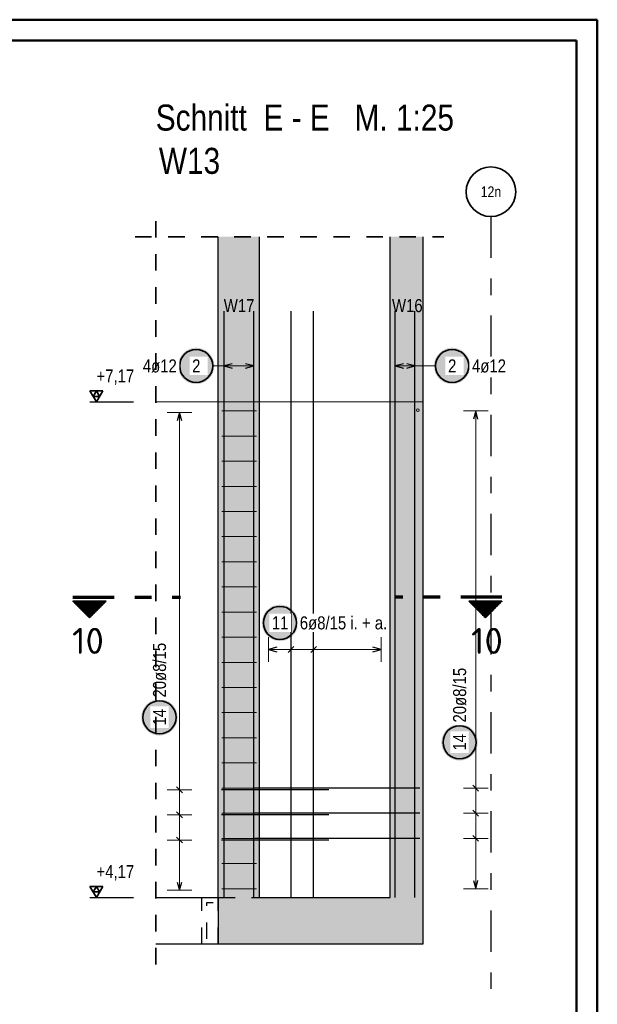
# Model space of a CAD drawing. Header units: millimetres. Extents: x -12.7 to 49.1, y -8.7 to 26.3.
# Tile 32 of 35: x 40.3 to 43.8, y 15.1 to 21. Entities that reach past the tile are written whole.
import ezdxf
from ezdxf.enums import TextEntityAlignment as Align

# ---------------------------------------------------------------- set-up
doc = ezdxf.new("R2010")
doc.units = ezdxf.units.MM
doc.linetypes.add('DASHDOTX2', pattern=[2, 1, -0.5, 0, -0.5])
doc.linetypes.add('HIDDEN', pattern=[0.375, 0.25, -0.125])
doc.layers.add('Achsen', color=7, linetype='Continuous', lineweight=20)
doc.layers.add('nplo Bewehrung', color=7, linetype='Continuous', lineweight=20)
doc.styles.add('Arial Narrow', font='ARIALN.TTF')
doc.styles.add('isocp', font='isocp', dxfattribs={"width": 1.1})
doc.linetypes.add('STRAKON_Linetype_13', pattern='A,15,[130,ltypeshp.shx,S=1.875,R=-30,X=0,Y=0],-1.875,[130,ltypeshp.shx,S=1.875,R=-30,X=0,Y=0]', length=16.875)
pattern_1 = [(270, (0, 0), (0.01, -2e-18), [])]

msp = doc.modelspace()

# ---------------------------------------------------------------- hatches: boundary and pattern name
at = {"lineweight": 13, "true_color": 0xd7ffd7}
for points in [[(41.4558, 18.7111), (41.7058, 18.7111), (41.7058, 19.7111), (41.4558, 19.7111)], [(42.4961, 18.7111), (42.6961, 18.7111), (42.6961, 19.7111), (42.4961, 19.7111)], [(41.4558, 15.7111), (41.7058, 15.7111), (41.7058, 18.7111), (41.4558, 18.7111)], [(42.4961, 15.7111), (42.6961, 15.7111), (42.6961, 18.7111), (42.4961, 18.7111)], [(41.4572, 15.4311), (42.6961, 15.4311), (42.6961, 15.7111), (41.4572, 15.7111)]]:
    msp.add_hatch(color=254, dxfattribs=at).paths.add_polyline_path(points)
at = {"lineweight": 25, "true_color": 0xffffff}
for points in [[(41.432, 18.9294), (41.4319, 18.9333), (41.4317, 18.9371), (41.4314, 18.9409), (41.4309, 18.9448), (41.4303, 18.9485), (41.4296, 18.9523), (41.4287, 18.9561), (41.4277, 18.9598), (41.4266, 18.9634), (41.4253, 18.9671), (41.424, 18.9707), (41.4225, 18.9742), (41.4208, 18.9777), (41.4191, 18.9811), (41.4172, 18.9844), (41.4153, 18.9877), (41.4132, 18.991), (41.411, 18.9941), (41.4087, 18.9972), (41.4062, 19.0002), (41.4037, 19.0031), (41.4011, 19.0059), (41.3984, 19.0086), (41.3956, 19.0112), (41.3927, 19.0137), (41.3897, 19.0161), (41.3866, 19.0184), (41.3835, 19.0206), (41.3803, 19.0227), (41.377, 19.0247), (41.3736, 19.0266), (41.3702, 19.0283), (41.3667, 19.0299), (41.3632, 19.0314), (41.3596, 19.0328), (41.356, 19.0341), (41.3523, 19.0352), (41.3486, 19.0362), (41.3448, 19.037), (41.3411, 19.0378), (41.3373, 19.0384), (41.3335, 19.0388), (41.3296, 19.0392), (41.3258, 19.0394), (41.322, 19.0394), (41.3181, 19.0394), (41.3143, 19.0392), (41.3105, 19.0388), (41.3067, 19.0384), (41.3029, 19.0378), (41.2991, 19.037), (41.2954, 19.0362), (41.2917, 19.0352), (41.288, 19.0341), (41.2844, 19.0328), (41.2808, 19.0314), (41.2772, 19.0299), (41.2738, 19.0283), (41.2703, 19.0266), (41.267, 19.0247), (41.2637, 19.0227), (41.2605, 19.0206), (41.2573, 19.0184), (41.2543, 19.0161), (41.2513, 19.0137), (41.2484, 19.0112), (41.2456, 19.0086), (41.2428, 19.0059), (41.2402, 19.0031), (41.2377, 19.0002), (41.2353, 18.9972), (41.233, 18.9941), (41.2308, 18.991), (41.2287, 18.9877), (41.2267, 18.9844), (41.2249, 18.9811), (41.2231, 18.9777), (41.2215, 18.9742), (41.22, 18.9707), (41.2186, 18.9671), (41.2174, 18.9634), (41.2162, 18.9598), (41.2152, 18.9561), (41.2144, 18.9523), (41.2136, 18.9485), (41.213, 18.9448), (41.2126, 18.9409), (41.2122, 18.9371), (41.212, 18.9333), (41.212, 18.9294), (41.212, 18.9256), (41.2122, 18.9218), (41.2126, 18.9179), (41.213, 18.9141), (41.2136, 18.9103), (41.2144, 18.9066), (41.2152, 18.9028), (41.2162, 18.8991), (41.2174, 18.8955), (41.2186, 18.8918), (41.22, 18.8882), (41.2215, 18.8847), (41.2231, 18.8812), (41.2249, 18.8778), (41.2267, 18.8744), (41.2287, 18.8712), (41.2308, 18.8679), (41.233, 18.8648), (41.2353, 18.8617), (41.2377, 18.8587), (41.2402, 18.8558), (41.2428, 18.853), (41.2456, 18.8503), (41.2484, 18.8477), (41.2513, 18.8452), (41.2543, 18.8428), (41.2573, 18.8405), (41.2605, 18.8383), (41.2637, 18.8362), (41.267, 18.8342), (41.2703, 18.8323), (41.2738, 18.8306), (41.2772, 18.829), (41.2808, 18.8275), (41.2844, 18.8261), (41.288, 18.8248), (41.2917, 18.8237), (41.2954, 18.8227), (41.2991, 18.8219), (41.3029, 18.8211), (41.3067, 18.8205), (41.3105, 18.8201), (41.3143, 18.8197), (41.3181, 18.8195), (41.322, 18.8194), (41.3258, 18.8195), (41.3296, 18.8197), (41.3335, 18.8201), (41.3373, 18.8205), (41.3411, 18.8211), (41.3448, 18.8219), (41.3486, 18.8227), (41.3523, 18.8237), (41.356, 18.8248), (41.3596, 18.8261), (41.3632, 18.8275), (41.3667, 18.829), (41.3702, 18.8306), (41.3736, 18.8323), (41.377, 18.8342), (41.3803, 18.8362), (41.3835, 18.8383), (41.3866, 18.8405), (41.3897, 18.8428), (41.3927, 18.8452), (41.3956, 18.8477), (41.3984, 18.8503), (41.4011, 18.853), (41.4037, 18.8558), (41.4062, 18.8587), (41.4087, 18.8617), (41.411, 18.8648), (41.4132, 18.8679), (41.4153, 18.8712), (41.4172, 18.8744), (41.4191, 18.8778), (41.4208, 18.8812), (41.4225, 18.8847), (41.424, 18.8882), (41.4253, 18.8918), (41.4266, 18.8955), (41.4277, 18.8991), (41.4287, 18.9028), (41.4296, 18.9066), (41.4303, 18.9103), (41.4309, 18.9141), (41.4314, 18.9179), (41.4317, 18.9218)], [(42.9814, 18.9294), (42.9813, 18.9333), (42.9811, 18.9371), (42.9808, 18.9409), (42.9803, 18.9448), (42.9797, 18.9485), (42.979, 18.9523), (42.9781, 18.9561), (42.9771, 18.9598), (42.976, 18.9634), (42.9747, 18.9671), (42.9733, 18.9707), (42.9718, 18.9742), (42.9702, 18.9777), (42.9685, 18.9811), (42.9666, 18.9844), (42.9646, 18.9877), (42.9626, 18.991), (42.9603, 18.9941), (42.958, 18.9972), (42.9556, 19.0002), (42.9531, 19.0031), (42.9505, 19.0059), (42.9478, 19.0086), (42.945, 19.0112), (42.9421, 19.0137), (42.9391, 19.0161), (42.936, 19.0184), (42.9329, 19.0206), (42.9296, 19.0227), (42.9264, 19.0247), (42.923, 19.0266), (42.9196, 19.0283), (42.9161, 19.0299), (42.9126, 19.0314), (42.909, 19.0328), (42.9053, 19.0341), (42.9017, 19.0352), (42.898, 19.0362), (42.8942, 19.037), (42.8905, 19.0378), (42.8867, 19.0384), (42.8829, 19.0388), (42.879, 19.0392), (42.8752, 19.0394), (42.8714, 19.0394), (42.8675, 19.0394), (42.8637, 19.0392), (42.8599, 19.0388), (42.856, 19.0384), (42.8523, 19.0378), (42.8485, 19.037), (42.8447, 19.0362), (42.841, 19.0352), (42.8374, 19.0341), (42.8337, 19.0328), (42.8302, 19.0314), (42.8266, 19.0299), (42.8231, 19.0283), (42.8197, 19.0266), (42.8164, 19.0247), (42.8131, 19.0227), (42.8098, 19.0206), (42.8067, 19.0184), (42.8036, 19.0161), (42.8007, 19.0137), (42.7978, 19.0112), (42.7949, 19.0086), (42.7922, 19.0059), (42.7896, 19.0031), (42.7871, 19.0002), (42.7847, 18.9972), (42.7824, 18.9941), (42.7802, 18.991), (42.7781, 18.9877), (42.7761, 18.9844), (42.7742, 18.9811), (42.7725, 18.9777), (42.7709, 18.9742), (42.7694, 18.9707), (42.768, 18.9671), (42.7667, 18.9634), (42.7656, 18.9598), (42.7646, 18.9561), (42.7638, 18.9523), (42.763, 18.9485), (42.7624, 18.9448), (42.762, 18.9409), (42.7616, 18.9371), (42.7614, 18.9333), (42.7614, 18.9294), (42.7614, 18.9256), (42.7616, 18.9218), (42.762, 18.9179), (42.7624, 18.9141), (42.763, 18.9103), (42.7638, 18.9066), (42.7646, 18.9028), (42.7656, 18.8991), (42.7667, 18.8955), (42.768, 18.8918), (42.7694, 18.8882), (42.7709, 18.8847), (42.7725, 18.8812), (42.7742, 18.8778), (42.7761, 18.8744), (42.7781, 18.8712), (42.7802, 18.8679), (42.7824, 18.8648), (42.7847, 18.8617), (42.7871, 18.8587), (42.7896, 18.8558), (42.7922, 18.853), (42.7949, 18.8503), (42.7978, 18.8477), (42.8007, 18.8452), (42.8036, 18.8428), (42.8067, 18.8405), (42.8098, 18.8383), (42.8131, 18.8362), (42.8164, 18.8342), (42.8197, 18.8323), (42.8231, 18.8306), (42.8266, 18.829), (42.8302, 18.8275), (42.8337, 18.8261), (42.8374, 18.8248), (42.841, 18.8237), (42.8447, 18.8227), (42.8485, 18.8219), (42.8523, 18.8211), (42.856, 18.8205), (42.8599, 18.8201), (42.8637, 18.8197), (42.8675, 18.8195), (42.8714, 18.8194), (42.8752, 18.8195), (42.879, 18.8197), (42.8829, 18.8201), (42.8867, 18.8205), (42.8905, 18.8211), (42.8942, 18.8219), (42.898, 18.8227), (42.9017, 18.8237), (42.9053, 18.8248), (42.909, 18.8261), (42.9126, 18.8275), (42.9161, 18.829), (42.9196, 18.8306), (42.923, 18.8323), (42.9264, 18.8342), (42.9296, 18.8362), (42.9329, 18.8383), (42.936, 18.8405), (42.9391, 18.8428), (42.9421, 18.8452), (42.945, 18.8477), (42.9478, 18.8503), (42.9505, 18.853), (42.9531, 18.8558), (42.9556, 18.8587), (42.958, 18.8617), (42.9603, 18.8648), (42.9626, 18.8679), (42.9646, 18.8712), (42.9666, 18.8744), (42.9685, 18.8778), (42.9702, 18.8812), (42.9718, 18.8847), (42.9733, 18.8882), (42.9747, 18.8918), (42.976, 18.8955), (42.9771, 18.8991), (42.9781, 18.9028), (42.979, 18.9066), (42.9797, 18.9103), (42.9803, 18.9141), (42.9808, 18.9179), (42.9811, 18.9218)], [(41.9391, 17.3741), (41.939, 17.3779), (41.9388, 17.3817), (41.9385, 17.3856), (41.938, 17.3894), (41.9374, 17.3932), (41.9367, 17.3969), (41.9358, 17.4007), (41.9348, 17.4044), (41.9337, 17.408), (41.9325, 17.4117), (41.9311, 17.4153), (41.9296, 17.4188), (41.928, 17.4223), (41.9262, 17.4257), (41.9243, 17.4291), (41.9224, 17.4323), (41.9203, 17.4356), (41.9181, 17.4387), (41.9158, 17.4418), (41.9133, 17.4448), (41.9108, 17.4477), (41.9082, 17.4505), (41.9055, 17.4532), (41.9027, 17.4558), (41.8998, 17.4583), (41.8968, 17.4607), (41.8937, 17.463), (41.8906, 17.4652), (41.8874, 17.4673), (41.8841, 17.4693), (41.8807, 17.4712), (41.8773, 17.4729), (41.8738, 17.4745), (41.8703, 17.476), (41.8667, 17.4774), (41.8631, 17.4787), (41.8594, 17.4798), (41.8557, 17.4808), (41.852, 17.4816), (41.8482, 17.4824), (41.8444, 17.483), (41.8406, 17.4835), (41.8368, 17.4838), (41.8329, 17.484), (41.8291, 17.4841), (41.8252, 17.484), (41.8214, 17.4838), (41.8176, 17.4835), (41.8138, 17.483), (41.81, 17.4824), (41.8062, 17.4816), (41.8025, 17.4808), (41.7988, 17.4798), (41.7951, 17.4787), (41.7915, 17.4774), (41.7879, 17.476), (41.7843, 17.4745), (41.7809, 17.4729), (41.7774, 17.4712), (41.7741, 17.4693), (41.7708, 17.4673), (41.7676, 17.4652), (41.7644, 17.463), (41.7614, 17.4607), (41.7584, 17.4583), (41.7555, 17.4558), (41.7527, 17.4532), (41.75, 17.4505), (41.7473, 17.4477), (41.7448, 17.4448), (41.7424, 17.4418), (41.7401, 17.4387), (41.7379, 17.4356), (41.7358, 17.4323), (41.7338, 17.4291), (41.732, 17.4257), (41.7302, 17.4223), (41.7286, 17.4188), (41.7271, 17.4153), (41.7257, 17.4117), (41.7245, 17.408), (41.7233, 17.4044), (41.7224, 17.4007), (41.7215, 17.3969), (41.7208, 17.3932), (41.7202, 17.3894), (41.7197, 17.3856), (41.7194, 17.3817), (41.7192, 17.3779), (41.7191, 17.3741), (41.7192, 17.3702), (41.7194, 17.3664), (41.7197, 17.3626), (41.7202, 17.3587), (41.7208, 17.355), (41.7215, 17.3512), (41.7224, 17.3474), (41.7233, 17.3437), (41.7245, 17.3401), (41.7257, 17.3364), (41.7271, 17.3328), (41.7286, 17.3293), (41.7302, 17.3258), (41.732, 17.3224), (41.7338, 17.3191), (41.7358, 17.3158), (41.7379, 17.3125), (41.7401, 17.3094), (41.7424, 17.3063), (41.7448, 17.3033), (41.7473, 17.3004), (41.75, 17.2976), (41.7527, 17.2949), (41.7555, 17.2923), (41.7584, 17.2898), (41.7614, 17.2874), (41.7644, 17.2851), (41.7676, 17.2829), (41.7708, 17.2808), (41.7741, 17.2788), (41.7774, 17.2769), (41.7809, 17.2752), (41.7843, 17.2736), (41.7879, 17.2721), (41.7915, 17.2707), (41.7951, 17.2694), (41.7988, 17.2683), (41.8025, 17.2673), (41.8062, 17.2665), (41.81, 17.2657), (41.8138, 17.2651), (41.8176, 17.2647), (41.8214, 17.2643), (41.8252, 17.2641), (41.8291, 17.2641), (41.8329, 17.2641), (41.8368, 17.2643), (41.8406, 17.2647), (41.8444, 17.2651), (41.8482, 17.2657), (41.852, 17.2665), (41.8557, 17.2673), (41.8594, 17.2683), (41.8631, 17.2694), (41.8667, 17.2707), (41.8703, 17.2721), (41.8738, 17.2736), (41.8773, 17.2752), (41.8807, 17.2769), (41.8841, 17.2788), (41.8874, 17.2808), (41.8906, 17.2829), (41.8937, 17.2851), (41.8968, 17.2874), (41.8998, 17.2898), (41.9027, 17.2923), (41.9055, 17.2949), (41.9082, 17.2976), (41.9108, 17.3004), (41.9133, 17.3033), (41.9158, 17.3063), (41.9181, 17.3094), (41.9203, 17.3125), (41.9224, 17.3158), (41.9243, 17.3191), (41.9262, 17.3224), (41.928, 17.3258), (41.9296, 17.3293), (41.9311, 17.3328), (41.9325, 17.3364), (41.9337, 17.3401), (41.9348, 17.3437), (41.9358, 17.3474), (41.9367, 17.3512), (41.9374, 17.355), (41.938, 17.3587), (41.9385, 17.3626), (41.9388, 17.3664)], [(41.2097, 16.8022), (41.2097, 16.806), (41.2095, 16.8098), (41.2091, 16.8137), (41.2087, 16.8175), (41.2081, 16.8213), (41.2073, 16.825), (41.2065, 16.8288), (41.2055, 16.8325), (41.2044, 16.8362), (41.2031, 16.8398), (41.2017, 16.8434), (41.2002, 16.8469), (41.1986, 16.8504), (41.1969, 16.8538), (41.195, 16.8572), (41.193, 16.8605), (41.1909, 16.8637), (41.1887, 16.8668), (41.1864, 16.8699), (41.184, 16.8729), (41.1815, 16.8758), (41.1789, 16.8786), (41.1761, 16.8813), (41.1733, 16.8839), (41.1704, 16.8864), (41.1675, 16.8888), (41.1644, 16.8912), (41.1612, 16.8934), (41.158, 16.8954), (41.1547, 16.8974), (41.1514, 16.8993), (41.148, 16.901), (41.1445, 16.9027), (41.1409, 16.9042), (41.1374, 16.9055), (41.1337, 16.9068), (41.1301, 16.9079), (41.1263, 16.9089), (41.1226, 16.9098), (41.1188, 16.9105), (41.115, 16.9111), (41.1112, 16.9116), (41.1074, 16.9119), (41.1036, 16.9121), (41.0997, 16.9122), (41.0959, 16.9121), (41.0921, 16.9119), (41.0882, 16.9116), (41.0844, 16.9111), (41.0806, 16.9105), (41.0769, 16.9098), (41.0731, 16.9089), (41.0694, 16.9079), (41.0657, 16.9068), (41.0621, 16.9055), (41.0585, 16.9042), (41.055, 16.9027), (41.0515, 16.901), (41.0481, 16.8993), (41.0447, 16.8974), (41.0414, 16.8954), (41.0382, 16.8934), (41.0351, 16.8912), (41.032, 16.8888), (41.029, 16.8864), (41.0261, 16.8839), (41.0233, 16.8813), (41.0206, 16.8786), (41.018, 16.8758), (41.0155, 16.8729), (41.0131, 16.8699), (41.0107, 16.8668), (41.0085, 16.8637), (41.0064, 16.8605), (41.0045, 16.8572), (41.0026, 16.8538), (41.0009, 16.8504), (40.9992, 16.8469), (40.9977, 16.8434), (40.9964, 16.8398), (40.9951, 16.8362), (40.994, 16.8325), (40.993, 16.8288), (40.9921, 16.825), (40.9914, 16.8213), (40.9908, 16.8175), (40.9903, 16.8137), (40.99, 16.8098), (40.9898, 16.806), (40.9897, 16.8022), (40.9898, 16.7983), (40.99, 16.7945), (40.9903, 16.7907), (40.9908, 16.7869), (40.9914, 16.7831), (40.9921, 16.7793), (40.993, 16.7756), (40.994, 16.7718), (40.9951, 16.7682), (40.9964, 16.7645), (40.9977, 16.761), (40.9992, 16.7574), (41.0009, 16.7539), (41.0026, 16.7505), (41.0045, 16.7472), (41.0064, 16.7439), (41.0085, 16.7407), (41.0107, 16.7375), (41.0131, 16.7344), (41.0155, 16.7315), (41.018, 16.7286), (41.0206, 16.7258), (41.0233, 16.723), (41.0261, 16.7204), (41.029, 16.7179), (41.032, 16.7155), (41.0351, 16.7132), (41.0382, 16.711), (41.0414, 16.7089), (41.0447, 16.7069), (41.0481, 16.705), (41.0515, 16.7033), (41.055, 16.7017), (41.0585, 16.7002), (41.0621, 16.6988), (41.0657, 16.6975), (41.0694, 16.6964), (41.0731, 16.6954), (41.0769, 16.6946), (41.0806, 16.6938), (41.0844, 16.6932), (41.0882, 16.6928), (41.0921, 16.6924), (41.0959, 16.6922), (41.0997, 16.6922), (41.1036, 16.6922), (41.1074, 16.6924), (41.1112, 16.6928), (41.115, 16.6932), (41.1188, 16.6938), (41.1226, 16.6946), (41.1263, 16.6954), (41.1301, 16.6964), (41.1337, 16.6975), (41.1374, 16.6988), (41.1409, 16.7002), (41.1445, 16.7017), (41.148, 16.7033), (41.1514, 16.705), (41.1547, 16.7069), (41.158, 16.7089), (41.1612, 16.711), (41.1644, 16.7132), (41.1675, 16.7155), (41.1704, 16.7179), (41.1733, 16.7204), (41.1761, 16.723), (41.1789, 16.7258), (41.1815, 16.7286), (41.184, 16.7315), (41.1864, 16.7344), (41.1887, 16.7375), (41.1909, 16.7407), (41.193, 16.7439), (41.195, 16.7472), (41.1969, 16.7505), (41.1986, 16.7539), (41.2002, 16.7574), (41.2017, 16.761), (41.2031, 16.7645), (41.2044, 16.7682), (41.2055, 16.7718), (41.2065, 16.7756), (41.2073, 16.7793), (41.2081, 16.7831), (41.2087, 16.7869), (41.2091, 16.7907), (41.2095, 16.7945)], [(43.0264, 16.6509), (43.0263, 16.6547), (43.0261, 16.6585), (43.0258, 16.6623), (43.0253, 16.6662), (43.0247, 16.67), (43.024, 16.6737), (43.0231, 16.6775), (43.0221, 16.6812), (43.021, 16.6848), (43.0197, 16.6885), (43.0184, 16.6921), (43.0169, 16.6956), (43.0152, 16.6991), (43.0135, 16.7025), (43.0116, 16.7059), (43.0097, 16.7091), (43.0076, 16.7124), (43.0054, 16.7155), (43.003, 16.7186), (43.0006, 16.7216), (42.9981, 16.7245), (42.9955, 16.7273), (42.9928, 16.73), (42.99, 16.7326), (42.9871, 16.7351), (42.9841, 16.7375), (42.981, 16.7398), (42.9779, 16.742), (42.9747, 16.7441), (42.9714, 16.7461), (42.968, 16.748), (42.9646, 16.7497), (42.9611, 16.7513), (42.9576, 16.7528), (42.954, 16.7542), (42.9504, 16.7555), (42.9467, 16.7566), (42.943, 16.7576), (42.9392, 16.7584), (42.9355, 16.7592), (42.9317, 16.7598), (42.9279, 16.7602), (42.924, 16.7606), (42.9202, 16.7608), (42.9164, 16.7609), (42.9125, 16.7608), (42.9087, 16.7606), (42.9049, 16.7602), (42.9011, 16.7598), (42.8973, 16.7592), (42.8935, 16.7584), (42.8898, 16.7576), (42.886, 16.7566), (42.8824, 16.7555), (42.8787, 16.7542), (42.8752, 16.7528), (42.8716, 16.7513), (42.8681, 16.7497), (42.8647, 16.748), (42.8614, 16.7461), (42.8581, 16.7441), (42.8549, 16.742), (42.8517, 16.7398), (42.8486, 16.7375), (42.8457, 16.7351), (42.8428, 16.7326), (42.84, 16.73), (42.8372, 16.7273), (42.8346, 16.7245), (42.8321, 16.7216), (42.8297, 16.7186), (42.8274, 16.7155), (42.8252, 16.7124), (42.8231, 16.7091), (42.8211, 16.7059), (42.8192, 16.7025), (42.8175, 16.6991), (42.8159, 16.6956), (42.8144, 16.6921), (42.813, 16.6885), (42.8118, 16.6848), (42.8106, 16.6812), (42.8096, 16.6775), (42.8088, 16.6737), (42.808, 16.67), (42.8074, 16.6662), (42.807, 16.6623), (42.8066, 16.6585), (42.8064, 16.6547), (42.8064, 16.6509), (42.8064, 16.647), (42.8066, 16.6432), (42.807, 16.6394), (42.8074, 16.6355), (42.808, 16.6317), (42.8088, 16.628), (42.8096, 16.6242), (42.8106, 16.6205), (42.8118, 16.6169), (42.813, 16.6132), (42.8144, 16.6096), (42.8159, 16.6061), (42.8175, 16.6026), (42.8192, 16.5992), (42.8211, 16.5959), (42.8231, 16.5926), (42.8252, 16.5893), (42.8274, 16.5862), (42.8297, 16.5831), (42.8321, 16.5801), (42.8346, 16.5772), (42.8372, 16.5744), (42.84, 16.5717), (42.8428, 16.5691), (42.8457, 16.5666), (42.8486, 16.5642), (42.8517, 16.5619), (42.8549, 16.5597), (42.8581, 16.5576), (42.8614, 16.5556), (42.8647, 16.5537), (42.8681, 16.552), (42.8716, 16.5504), (42.8752, 16.5489), (42.8787, 16.5475), (42.8824, 16.5462), (42.886, 16.5451), (42.8898, 16.5441), (42.8935, 16.5433), (42.8973, 16.5425), (42.9011, 16.5419), (42.9049, 16.5415), (42.9087, 16.5411), (42.9125, 16.5409), (42.9164, 16.5409), (42.9202, 16.5409), (42.924, 16.5411), (42.9279, 16.5415), (42.9317, 16.5419), (42.9355, 16.5425), (42.9392, 16.5433), (42.943, 16.5441), (42.9467, 16.5451), (42.9504, 16.5462), (42.954, 16.5475), (42.9576, 16.5489), (42.9611, 16.5504), (42.9646, 16.552), (42.968, 16.5537), (42.9714, 16.5556), (42.9747, 16.5576), (42.9779, 16.5597), (42.981, 16.5619), (42.9841, 16.5642), (42.9871, 16.5666), (42.99, 16.5691), (42.9928, 16.5717), (42.9955, 16.5744), (42.9981, 16.5772), (43.0006, 16.5801), (43.003, 16.5831), (43.0054, 16.5862), (43.0076, 16.5893), (43.0097, 16.5926), (43.0116, 16.5959), (43.0135, 16.5992), (43.0152, 16.6026), (43.0169, 16.6061), (43.0184, 16.6096), (43.0197, 16.6132), (43.021, 16.6169), (43.0221, 16.6205), (43.0231, 16.6242), (43.024, 16.628), (43.0247, 16.6317), (43.0253, 16.6355), (43.0258, 16.6394), (43.0261, 16.6432)]]:
    msp.add_hatch(color=7, dxfattribs=at).paths.add_polyline_path(points)
at = {"lineweight": 50}
h = msp.add_hatch(dxfattribs=at)
h.set_pattern_fill('Mau', color=4, scale=0.01, angle=270, style=0, pattern_type=2)
h.set_pattern_definition(pattern_1)
h.paths.add_polyline_path([(40.776, 17.5046), (40.576, 17.5046), (40.676, 17.4046)])
h = msp.add_hatch(dxfattribs=at)
h.set_pattern_fill('Mau', color=4, scale=0.01, angle=270, style=0, pattern_type=2)
h.set_pattern_definition(pattern_1)
h.paths.add_polyline_path([(42.9729, 17.5046), (43.0729, 17.4046), (43.1729, 17.5046)])

# ---------------------------------------------------------------- linework, layer by layer
at = {"color": 4, "linetype": 'Continuous', "lineweight": 50}
for p, q in [((43.75, 21.025), (0, 21.025)), ((43.75, 0), (43.75, 21.025)), ((43.625, 20.9), (0.5, 20.9)), ((43.625, 0.125), (43.625, 20.9))]:
    msp.add_line(p, q, dxfattribs=at)
at = {"color": 3, "linetype": 'DASHDOTX2', "lineweight": 25, "ltscale": 0.25}
msp.add_line((43.1061, 19.8335), (43.1061, 15.1222), dxfattribs=at)
at = {"color": 2, "linetype": 'HIDDEN', "lineweight": 35, "ltscale": 0.25}
msp.add_line((40.9522, 19.7111), (42.8211, 19.7111), dxfattribs=at)
at = {"color": 3, "linetype": 'Continuous', "lineweight": 25}
for p, q in [((41.4555, 18.7111), (41.4555, 19.7111)), ((41.4558, 18.7111), (41.4558, 19.7111)), ((41.7058, 18.7111), (41.7058, 19.7111)), ((42.4961, 18.7111), (42.4961, 19.7111)), ((42.6961, 18.7111), (42.6961, 19.7111)), ((41.4906, 15.7111), (41.4906, 19.2611)), ((41.6708, 15.7111), (41.6708, 19.2611)), ((41.8963, 15.7111), (41.8963, 19.2611)), ((42.0327, 15.7111), (42.0327, 19.2611)), ((42.6461, 15.7111), (42.6461, 19.2611)), ((41.5406, 18.9428), (41.4906, 18.9294)), ((41.4906, 18.9294), (41.5406, 18.9161)), ((41.6708, 18.9294), (41.6208, 18.9428)), ((41.6708, 18.9294), (41.6208, 18.9428)), ((41.6208, 18.9161), (41.6708, 18.9294)), ((41.6208, 18.9161), (41.6708, 18.9294)), ((42.5761, 18.9428), (42.5261, 18.9294)), ((42.5761, 18.9428), (42.5261, 18.9294)), ((42.5261, 18.9294), (42.5761, 18.9161)), ((42.5261, 18.9294), (42.5761, 18.9161)), ((42.6461, 18.9294), (42.5961, 18.9428)), ((42.5961, 18.9161), (42.6461, 18.9294)), ((42.6463, 18.9294), (42.5963, 18.9428)), ((42.5963, 18.9161), (42.6463, 18.9294)), ((40.6785, 18.7111), (40.9432, 18.7111)), ((41.4555, 15.7111), (41.4555, 18.7111)), ((41.4558, 15.7111), (41.4558, 18.7111)), ((41.7058, 15.7111), (41.7058, 18.7111)), ((42.6961, 15.7111), (42.6961, 18.7111)), ((43.0141, 18.6571), (43.0007, 18.6071)), ((43.0275, 18.6071), (43.0141, 18.6571)), ((41.2208, 18.6471), (41.2074, 18.5971)), ((41.2342, 18.5971), (41.2208, 18.6471)), ((41.8098, 17.2263), (41.7598, 17.2129)), ((41.9139, 17.2306), (41.8786, 17.1953)), ((42.0504, 17.2306), (42.0151, 17.1953)), ((42.4421, 17.2129), (42.3921, 17.2263)), ((41.7598, 17.2129), (41.8098, 17.1995)), ((42.3921, 17.1995), (42.4421, 17.2129)), ((42.9964, 16.3916), (43.0317, 16.3562)), ((41.2031, 16.3816), (41.2385, 16.3462)), ((42.1258, 16.3639), (41.4758, 16.3639)), ((42.6761, 16.3739), (41.6761, 16.3739)), ((41.2031, 16.2294), (41.2385, 16.194)), ((42.1258, 16.2117), (41.4758, 16.2117)), ((42.6761, 16.2217), (41.6761, 16.2217)), ((42.9964, 16.2394), (43.0317, 16.204)), ((41.2031, 16.0772), (41.2385, 16.0418)), ((42.1258, 16.0595), (41.4758, 16.0595)), ((42.6761, 16.0695), (41.6761, 16.0695)), ((42.9964, 16.0872), (43.0317, 16.0518)), ((41.2074, 15.8051), (41.2208, 15.7551)), ((41.2208, 15.7551), (41.2342, 15.8051)), ((43.0007, 15.8151), (43.0141, 15.7651)), ((43.0141, 15.7651), (43.0275, 15.8151)), ((40.6785, 15.7111), (40.9432, 15.7111)), ((41.0772, 15.7111), (41.4558, 15.7111)), ((41.4558, 15.7111), (41.4572, 15.7111)), ((41.4572, 15.4311), (41.4572, 15.7111)), ((41.7058, 15.7111), (42.4961, 15.7111)), ((42.6961, 15.4311), (42.6961, 15.7111)), ((41.0772, 15.4311), (41.4572, 15.4311)), ((41.4572, 15.4311), (42.6961, 15.4311))]:
    msp.add_line(p, q, dxfattribs=at)
at = {"color": 5, "linetype": 'Continuous', "lineweight": 18}
for p, q in [((41.4906, 19.0044), (41.4906, 18.8544)), ((41.6708, 18.8544), (41.6708, 19.0044)), ((41.6708, 18.8544), (41.6708, 19.0044)), ((42.5261, 19.0044), (42.5261, 18.8544)), ((42.5261, 19.0044), (42.5261, 18.8544)), ((42.6461, 18.8544), (42.6461, 19.0044)), ((42.6463, 18.8544), (42.6463, 19.0044)), ((41.422, 18.9294), (41.4906, 18.9294)), ((41.6708, 18.9294), (41.4906, 18.9294)), ((42.6463, 18.9294), (42.5261, 18.9294)), ((42.7714, 18.9294), (42.6463, 18.9294)), ((43.0891, 18.6571), (42.9391, 18.6571)), ((43.0141, 15.7651), (43.0141, 18.6571)), ((41.2958, 18.6471), (41.1458, 18.6471)), ((41.2208, 15.7551), (41.2208, 18.6471)), ((41.7598, 17.2879), (41.7598, 17.1379)), ((41.8963, 17.2879), (41.8963, 17.1379)), ((42.0327, 17.2879), (42.0327, 17.1379)), ((42.4421, 17.1379), (42.4421, 17.2879)), ((41.7598, 17.2129), (42.4421, 17.2129)), ((41.1458, 16.3639), (41.2958, 16.3639)), ((42.9391, 16.3739), (43.0891, 16.3739)), ((41.1458, 16.2117), (41.2958, 16.2117)), ((42.9391, 16.2217), (43.0891, 16.2217)), ((41.1458, 16.0595), (41.2958, 16.0595)), ((42.9391, 16.0695), (43.0891, 16.0695)), ((41.1458, 15.7551), (41.2958, 15.7551)), ((42.9391, 15.7651), (43.0891, 15.7651))]:
    msp.add_line(p, q, dxfattribs=at)
at = {"color": 2, "linetype": 'Continuous', "lineweight": 35}
for p, q in [((40.7572, 18.7793), (40.6785, 18.7793)), ((40.6785, 18.7793), (40.7178, 18.7111)), ((40.7178, 18.7793), (40.6982, 18.7452)), ((40.7178, 18.7111), (40.7572, 18.7793)), ((40.7375, 18.7452), (40.7178, 18.7793)), ((40.6982, 18.7452), (40.7375, 18.7452)), ((40.576, 17.5046), (40.776, 17.5046)), ((40.576, 17.5046), (40.676, 17.4046)), ((40.676, 17.4046), (40.776, 17.5046)), ((43.1729, 17.5046), (42.9729, 17.5046)), ((43.0729, 17.4046), (42.9729, 17.5046)), ((43.1729, 17.5046), (43.0729, 17.4046)), ((40.7572, 15.7793), (40.6785, 15.7793)), ((40.6785, 15.7793), (40.7178, 15.7111)), ((40.7178, 15.7793), (40.6982, 15.7452)), ((40.6982, 15.7452), (40.7375, 15.7452)), ((40.7178, 15.7111), (40.7572, 15.7793)), ((40.7375, 15.7452), (40.7178, 15.7793))]:
    msp.add_line(p, q, dxfattribs=at)
at = {"color": 9, "linetype": 'STRAKON_Linetype_13', "lineweight": 0, "ltscale": 0.01}
for p, q in [((41.0772, 18.7111), (41.4555, 18.7111)), ((41.4555, 18.7111), (41.7058, 18.7111)), ((42.4961, 18.7111), (42.6961, 18.7111))]:
    msp.add_line(p, q, dxfattribs=at)
at = {"color": 6, "linetype": 'STRAKON_Linetype_13', "lineweight": 13, "ltscale": 0.01}
msp.add_line((41.0772, 18.7111), (42.6961, 18.7111), dxfattribs=at)
at = {"color": 9, "linetype": 'Continuous', "lineweight": 0}
msp.add_line((41.7058, 18.7111), (42.4961, 18.7111), dxfattribs=at)
at = {"color": 1, "linetype": 'DASHDOTX2', "lineweight": 70, "ltscale": 0.25}
for p, q in [((40.576, 17.5296), (41.226, 17.5296)), ((43.1729, 17.5296), (42.5229, 17.5296))]:
    msp.add_line(p, q, dxfattribs=at)
at = {"color": 3, "linetype": 'HIDDEN', "lineweight": 25, "ltscale": 0.25}
for p, q in [((41.3556, 15.4311), (41.3556, 15.7111)), ((41.4555, 15.4311), (41.4555, 15.7111)), ((41.4572, 15.7111), (41.7058, 15.7111))]:
    msp.add_line(p, q, dxfattribs=at)
at = {"color": 2, "linetype": 'Continuous', "lineweight": 35}
for centre, radius in [((43.1061, 19.9835), 0.15), ((41.322, 18.9294), 0.1), ((42.8714, 18.9294), 0.1), ((41.8291, 17.3741), 0.1), ((41.0997, 16.8022), 0.1), ((42.9164, 16.6509), 0.1)]:
    msp.add_circle(centre, radius, dxfattribs=at)
at = {"layer": 'Achsen', "color": 3, "linetype": 'HIDDEN', "lineweight": 25, "ltscale": 0.25}
for p, q in [((41.3856, 15.4611), (41.3856, 15.6811)), ((41.3856, 15.6811), (41.4256, 15.6811))]:
    msp.add_line(p, q, dxfattribs=at)
at = {"layer": 'nplo Bewehrung', "color": 9, "linetype": 'Continuous', "lineweight": 0}
for p, q in [((41.4776, 18.6571), (41.6876, 18.6571)), ((41.4776, 18.5049), (41.6876, 18.5049)), ((41.4776, 18.3526), (41.6876, 18.3526)), ((41.4776, 18.2004), (41.6876, 18.2004)), ((41.4776, 18.0482), (41.6876, 18.0482)), ((41.4776, 17.896), (41.6876, 17.896)), ((41.4776, 17.7438), (41.6876, 17.7438)), ((41.4776, 17.5916), (41.6876, 17.5916)), ((41.4776, 17.4394), (41.6876, 17.4394)), ((41.4776, 17.2872), (41.6876, 17.2872)), ((41.4776, 17.135), (41.6876, 17.135)), ((41.4776, 16.9828), (41.6876, 16.9828)), ((41.4776, 16.8305), (41.6876, 16.8305)), ((41.4776, 16.6783), (41.6876, 16.6783)), ((41.4776, 16.5261), (41.6876, 16.5261)), ((41.4776, 16.3739), (41.6876, 16.3739)), ((41.4776, 16.2217), (41.6876, 16.2217)), ((41.4776, 16.0695), (41.6876, 16.0695)), ((41.4776, 15.9173), (41.6876, 15.9173)), ((41.4776, 15.7651), (41.6876, 15.7651))]:
    msp.add_line(p, q, dxfattribs=at)
msp.add_circle((42.6636, 18.6611), 0.008, dxfattribs=at)
msp.add_circle((42.6636, 18.6611), 0.008, dxfattribs=at)

# ---------------------------------------------------------------- texts
at = {"color": 1, "lineweight": 70, "style": 'Arial Narrow'}
for s, p in [('Schnitt  E - E   M. 1:25', (41.0772, 20.3538)), ('W13', (41.0961, 20.0919))]:
    msp.add_text(s, height=0.1575, dxfattribs=at).set_placement(p)
at = {"color": 3, "lineweight": 25, "style": 'Arial Narrow'}
msp.add_text('12n', height=0.065, dxfattribs=at).set_placement((43.1061, 19.9835), align=Align.MIDDLE_CENTER)
at = {"color": 9, "lineweight": 0, "style": 'Arial Narrow'}
for s, p in [('W17', (41.4889, 19.255)), ('W16', (42.5072, 19.255))]:
    msp.add_text(s, height=0.07875, dxfattribs=at).set_placement(p)
at = {"color": 2, "lineweight": 35, "style": 'isocp', "width": 1.15}
for p in [(40.6669, 17.1864), (43.082, 17.1864)]:
    msp.add_text('10', height=0.1575, dxfattribs=at).set_placement(p, align=Align.CENTER)
at = {"color": 2, "lineweight": 35, "char_height": 0.07875, "attachment_point": 1, "line_spacing_factor": 0.9, "style": 'Arial Narrow'}
for s, insert in [(' +7,17', (40.6934, 18.9079)), (' +4,17', (40.6934, 15.9079))]:
    msp.add_mtext(s, dxfattribs=dict(at, insert=insert))

# ---------------------------------------------------------------- next in the draw order: texts
at = {"color": 2, "lineweight": 35, "attachment_point": 1, "line_spacing_factor": 0.9, "style": 'Arial Narrow', "bg_fill": 3, "box_fill_scale": 1.2, "bg_fill_color": 256, "bg_fill_true_color": 13158600, "bg_fill_transparency": 0}
for s, insert, char_height in [('4ø12', (40.9988, 18.9688), 0.07875), ('2', (41.2972, 18.9688), 0.0788), ('2', (42.8466, 18.9688), 0.0788), ('4ø12', (42.9914, 18.9688), 0.07875), ('11', (41.7795, 17.4134), 0.07875), ('6ø8/15 i. + a.', (41.9491, 17.4134), 0.07875)]:
    msp.add_mtext(s, dxfattribs=dict(at, insert=insert, char_height=char_height))
at = {"color": 2, "lineweight": 35, "char_height": 0.07875, "attachment_point": 1, "rotation": 90, "line_spacing_factor": 0.9, "style": 'Arial Narrow', "bg_fill": 3, "box_fill_scale": 1.2, "bg_fill_color": 256, "bg_fill_true_color": 13158600, "bg_fill_transparency": 0}
for s, insert in [('20ø8/15', (41.0604, 16.9222)), ('20ø8/15', (42.877, 16.7709)), ('14', (41.0604, 16.7526)), ('14', (42.877, 16.6012))]:
    msp.add_mtext(s, dxfattribs=dict(at, insert=insert))

# ---------------------------------------------------------------- next in the draw order: linework, layer by layer
at = {"color": 2, "linetype": 'HIDDEN', "lineweight": 35, "ltscale": 0.25}
msp.add_line((41.0772, 15.3061), (41.0772, 19.8361), dxfattribs=at)
at = {"color": 3, "linetype": 'Continuous', "lineweight": 25}
for p, q in [((42.5261, 15.7111), (42.5261, 19.2611)), ((42.4961, 15.7111), (42.4961, 18.7111))]:
    msp.add_line(p, q, dxfattribs=at)

doc.saveas('drawing.dxf')
